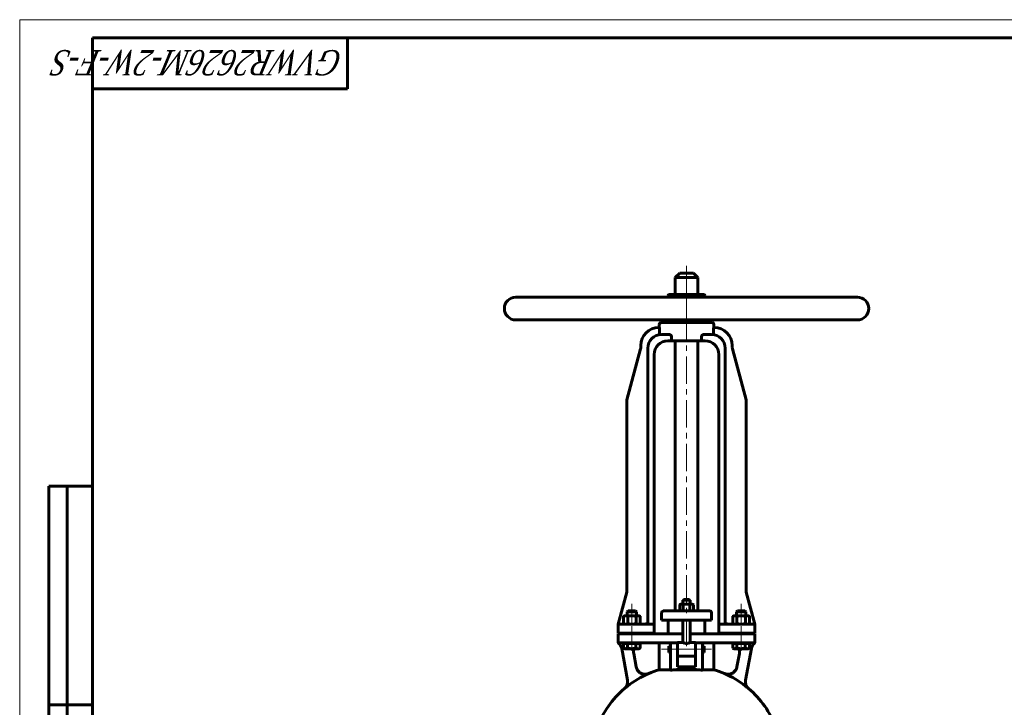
# Model space of a CAD drawing. Header units: millimetres. Extents: x 0 to 594, y 0 to 420.
# Tile 5 of 9: x 0 to 270, y 231 to 420. Entities that reach past the tile are written whole.
import ezdxf

# ---------------------------------------------------------------- set-up
doc = ezdxf.new("R2010")
doc.units = ezdxf.units.MM
for name, pattern in [('K5LT_AXLED', [12, 7.5, -1.5, 1.5, -1.5]), ('K5LT_BASIC', [0]), ('K5LT_THIN', [0])]:
    doc.linetypes.add(name, pattern=pattern)
doc.layers.add('Системный слой (1)', color=7, linetype='Continuous', true_color=0x6c6c6c)
doc.styles.add('KTEXTSTYLE', font='txt', dxfattribs={"width": 0.96, "height": 5})

# ---------------------------------------------------------------- blocks, each defined once
blk = doc.blocks.new('U0')
at = {"layer": 'Системный слой (1)', "color": 143, "linetype": 'K5LT_BASIC', "lineweight": 60, "true_color": 0x33acca}
for p, q in [((194.12, 254.11), (191.87, 254.11)), ((199.25, 254.11), (194.12, 254.11))]:
    blk.add_line(p, q, dxfattribs=at)
blk = doc.blocks.new('U2')
at = {"layer": 'Системный слой (1)', "color": 143, "linetype": 'K5LT_BASIC', "lineweight": 60, "true_color": 0x33acca}
for p, q in [((182, 251.48), (176.75, 251.48)), ((189.25, 251.48), (184, 251.48))]:
    blk.add_line(p, q, dxfattribs=at)
blk = doc.blocks.new('U3')
at = {"layer": 'Системный слой (1)', "color": 143, "linetype": 'K5LT_BASIC', "lineweight": 60, "true_color": 0x33acca}
for p, q in [((178.12, 247.23), (178.12, 248.11)), ((178.12, 246.36), (178.12, 247.23))]:
    blk.add_line(p, q, dxfattribs=at)
blk = doc.blocks.new('U6')
at = {"layer": 'Системный слой (1)', "color": 143, "linetype": 'K5LT_BASIC', "lineweight": 60, "true_color": 0x33acca}
for start, end in [(70.0499, 90), (349.6441, 21.0996)]:
    blk.add_arc((195.03, 246.48), 2.5, start, end, dxfattribs=at)
blk = doc.blocks.new('U7')
at = {"layer": 'Системный слой (1)', "color": 143, "linetype": 'K5LT_BASIC', "lineweight": 60, "true_color": 0x33acca}
for p, q in [((187.87, 248.11), (187.87, 247.23)), ((187.87, 247.23), (187.87, 246.36))]:
    blk.add_line(p, q, dxfattribs=at)
blk = doc.blocks.new('U9')
at = {"layer": 'Системный слой (1)', "color": 143, "linetype": 'K5LT_BASIC', "lineweight": 60, "true_color": 0x33acca}
for p, q in [((182, 249.11), (180.5, 249.11)), ((185.5, 249.11), (184, 249.11))]:
    blk.add_line(p, q, dxfattribs=at)
blk = doc.blocks.new('U12')
at = {"layer": 'Системный слой (1)', "color": 143, "linetype": 'K5LT_BASIC', "lineweight": 60, "true_color": 0x33acca}
for p, q in [((183, 350.48), (181.12, 350.48)), ((184.87, 350.48), (183, 350.48))]:
    blk.add_line(p, q, dxfattribs=at)
blk = doc.blocks.new('U13')
at = {"layer": 'Системный слой (1)', "color": 143, "linetype": 'K5LT_BASIC', "lineweight": 60, "true_color": 0x33acca}
for start, end in [(106.6014, 113.2947), (66.7053, 73.3986), (130.4969, 159.0486), (20.9328, 49.5031)]:
    blk.add_arc((183, 216.47), 26.25, start, end, dxfattribs=at)
blk = doc.blocks.new('U14')
at = {"layer": 'Системный слой (1)', "color": 143, "linetype": 'K5LT_BASIC', "lineweight": 60, "true_color": 0x33acca}
for p, q in [((183, 260.92), (182.25, 260.92)), ((183.75, 260.92), (183, 260.92))]:
    blk.add_line(p, q, dxfattribs=at)
blk = doc.blocks.new('U15')
at = {"layer": 'Системный слой (1)', "color": 143, "linetype": 'K5LT_BASIC', "lineweight": 60, "true_color": 0x33acca}
for p, q in [((171.88, 254.11), (166.75, 254.11)), ((174.13, 254.11), (171.88, 254.11))]:
    blk.add_line(p, q, dxfattribs=at)
blk = doc.blocks.new('U19')
at = {"layer": 'Системный слой (1)', "color": 143, "linetype": 'K5LT_BASIC', "lineweight": 60, "true_color": 0x33acca}
for start, end in [(90, 109.9501), (158.9004, 190.3559)]:
    blk.add_arc((170.97, 246.48), 2.5, start, end, dxfattribs=at)
blk = doc.blocks.new('U20')
at = {"layer": 'Системный слой (1)', "color": 143, "linetype": 'K5LT_BASIC', "lineweight": 60, "true_color": 0x33acca}
for p, q in [((193.87, 254.18), (193.76, 254.26)), ((193.99, 254.13), (193.87, 254.18)), ((194.12, 254.11), (193.99, 254.13))]:
    blk.add_line(p, q, dxfattribs=at)
blk = doc.blocks.new('U30')
at = {"layer": 'Системный слой (1)', "color": 143, "linetype": 'K5LT_BASIC', "lineweight": 60, "true_color": 0x33acca}
for p, q in [((195.69, 247.56), (195.71, 247.55)), ((195.71, 247.55), (195.73, 247.54)), ((195.73, 247.54), (195.74, 247.53)), ((195.74, 247.53), (195.91, 247.45)), ((195.91, 247.45), (196.07, 247.4)), ((196.07, 247.4), (196.23, 247.38))]:
    blk.add_line(p, q, dxfattribs=at)
blk = doc.blocks.new('U35')
at = {"layer": 'Системный слой (1)', "color": 143, "linetype": 'K5LT_BASIC', "lineweight": 60, "true_color": 0x33acca}
for p, q in [((165.69, 247.56), (165.71, 247.55)), ((165.71, 247.55), (165.73, 247.54)), ((165.73, 247.54), (165.74, 247.53)), ((165.74, 247.53), (165.91, 247.45)), ((165.91, 247.45), (166.07, 247.4)), ((166.07, 247.4), (166.23, 247.38))]:
    blk.add_line(p, q, dxfattribs=at)
blk = doc.blocks.new('U83')
at = {"color": 7, "linetype": 'K5LT_THIN', "lineweight": 18, "true_color": 0xffffff}
for p, q in [((0, 0), (0, 420)), ((0, 420), (594, 420))]:
    blk.add_line(p, q, dxfattribs=at)
at = {"color": 143, "linetype": 'K5LT_BASIC', "lineweight": 60, "true_color": 0x33acca}
for p, q in [((20, 5), (20, 415)), ((20, 415), (589, 415)), ((90, 415), (90, 401)), ((90, 401), (20, 401)), ((8, 172), (8, 292)), ((20, 292), (8, 292)), ((13, 172), (13, 292)), ((20, 232), (8, 232))]:
    blk.add_line(p, q, dxfattribs=at)
at = {"color": 7, "insert": (88.81, 404.64), "char_height": 7, "attachment_point": 1, "rotation": 180, "style": 'KTEXTSTYLE'}
blk.add_mtext('\\fArial|b0|c204|p34;\\H5.0;\\W1.000;\\Q15;\\fGOST Type AU|b0|i0|c204|p34;\\Q15;\\W0.823;\\H7.00;GVWR2626M-2W-F-S', dxfattribs=at)

msp = doc.modelspace()

# ---------------------------------------------------------------- linework, layer by layer
at = {"layer": 'Системный слой (1)', "color": 30, "linetype": 'K5LT_AXLED', "lineweight": 18, "true_color": 0xff8000}
for p, q in [((182.9995, 352.4834), (182.9995, 341.8584)), ((182.9995, 344.6084), (182.9995, 336.8584)), ((182.9995, 339.6084), (182.9995, 246.8194)), ((167.9995, 259.7334), (167.9995, 254.4334)), ((197.9995, 259.7334), (197.9995, 254.4334)), ((167.9995, 253.6084), (167.9995, 249.4834)), ((197.9995, 253.6084), (197.9995, 249.4834)), ((167.9995, 250.9834), (167.9995, 246.8334)), ((197.9995, 250.9834), (197.9995, 246.8334)), ((180.6245, 247.2334), (176.1245, 247.2334)), ((187.4995, 247.2334), (178.4995, 247.2334)), ((189.8745, 247.2334), (185.3745, 247.2334))]:
    msp.add_line(p, q, dxfattribs=at)
at = {"layer": 'Системный слой (1)', "color": 143, "linetype": 'K5LT_BASIC', "lineweight": 60, "true_color": 0x33acca}
for p, q in [((181.1245, 350.4834), (179.8745, 349.2334)), ((179.8745, 344.6084), (179.8745, 349.2334)), ((179.8745, 349.2334), (182.9995, 349.2334)), ((182.9995, 349.2334), (186.1245, 349.2334)), ((184.8745, 350.4834), (186.1245, 349.2334)), ((186.1245, 344.6084), (186.1245, 349.2334)), ((229.8745, 343.8584), (136.1245, 343.8584)), ((177.9995, 343.8584), (177.9995, 344.3584)), ((187.7495, 344.6084), (178.2495, 344.6084)), ((187.9995, 343.8584), (187.9995, 344.3584)), ((229.8745, 337.6084), (136.1245, 337.6084)), ((175.5371, 335.5474), (175.4385, 335.5474)), ((175.4995, 335.5474), (175.4995, 336.3584)), ((175.5665, 333.8188), (175.5665, 335.2974)), ((189.9995, 336.8584), (175.9995, 336.8584)), ((177.9995, 337.1084), (177.9995, 337.6084)), ((187.9995, 337.1084), (187.9995, 337.6084)), ((190.4325, 335.2974), (190.4325, 333.8188)), ((190.5605, 335.5474), (190.4619, 335.5474)), ((190.4995, 335.5474), (190.4995, 336.3584)), ((178.1842, 333.6084), (176.1275, 333.6084)), ((178.8537, 331.8584), (178.8537, 333.1084)), ((187.1453, 333.1084), (187.1453, 331.8584)), ((189.8715, 333.6084), (187.8148, 333.6084)), ((170.3956, 329.6988), (166.6245, 315.6844)), ((170.4385, 330.5474), (170.4385, 330.0236)), ((172.3775, 254.6084), (172.3775, 329.8584)), ((177.8775, 331.8584), (178.8537, 331.8584)), ((187.1453, 331.8584), (178.8537, 331.8584)), ((179.8745, 331.8584), (179.8745, 257.7334)), ((186.1245, 331.8584), (186.1245, 257.7334)), ((187.1453, 331.8584), (188.1215, 331.8584)), ((193.6215, 254.6084), (193.6215, 329.8584)), ((195.5605, 330.0236), (195.5605, 330.5474)), ((199.3745, 315.6844), (195.6034, 329.6988)), ((174.1275, 254.1084), (174.1275, 328.1084)), ((191.8715, 254.1084), (191.8715, 328.1084)), ((166.6245, 262.9344), (166.6245, 315.6844)), ((166.6245, 315.6844), (166.8833, 315.6844)), ((199.1157, 315.6844), (199.3745, 315.6844)), ((199.3745, 262.9344), (199.3745, 315.6844)), ((166.6245, 262.9344), (164.2495, 254.1084)), ((166.6245, 262.9344), (166.8833, 262.9344)), ((199.1157, 262.9344), (199.3745, 262.9344)), ((201.7495, 254.1084), (199.3745, 262.9344)), ((181.3745, 259.6084), (181.1231, 259.4632)), ((181.1231, 259.4632), (181.1231, 257.8785)), ((181.5922, 259.6084), (181.3745, 259.6084)), ((182.9995, 259.6084), (181.5922, 259.6084)), ((182.2495, 260.9209), (181.9995, 260.6709)), ((181.9995, 260.6709), (182.9995, 260.6709)), ((181.9995, 259.6084), (181.9995, 260.6709)), ((182.0613, 259.4632), (182.0613, 257.8785)), ((182.9995, 260.6709), (183.9995, 260.6709)), ((184.4068, 259.6084), (182.9995, 259.6084)), ((183.7495, 260.9209), (183.9995, 260.6709)), ((183.9377, 259.4632), (183.9377, 257.8785)), ((183.9995, 259.6084), (183.9995, 260.6709)), ((184.6245, 259.6084), (184.4068, 259.6084)), ((184.6245, 259.6084), (184.8759, 259.4632)), ((184.8759, 259.4632), (184.8759, 257.8785)), ((166.9795, 257.7334), (166.7495, 257.5033)), ((166.7495, 256.4334), (166.7495, 257.5033)), ((166.7495, 257.5033), (169.2484, 257.5033)), ((169.0195, 257.7334), (166.9795, 257.7334)), ((169.0195, 257.7334), (169.2495, 257.5033)), ((169.2484, 257.5033), (169.2495, 257.5033)), ((169.2495, 256.4334), (169.2495, 257.5033)), ((176.1245, 255.2334), (176.1245, 257.2334)), ((176.9493, 257.7334), (176.6245, 257.7334)), ((180.5082, 257.7334), (176.9493, 257.7334)), ((185.4908, 257.7334), (180.5082, 257.7334)), ((181.3745, 257.7334), (181.1231, 257.8785)), ((184.6245, 257.7334), (184.8759, 257.8785)), ((189.0497, 257.7334), (185.4908, 257.7334)), ((189.3745, 257.7334), (189.0497, 257.7334)), ((189.8745, 255.2334), (189.8745, 257.2334)), ((196.9795, 257.7334), (196.7495, 257.5033)), ((196.7495, 256.4334), (196.7495, 257.5033)), ((196.7495, 257.5033), (199.2484, 257.5033)), ((199.0195, 257.7334), (196.9795, 257.7334)), ((199.0195, 257.7334), (199.2495, 257.5033)), ((199.2484, 257.5033), (199.2495, 257.5033)), ((199.2495, 256.4334), (199.2495, 257.5033)), ((164.2495, 254.1084), (164.2495, 254.0277)), ((164.2495, 254.0277), (164.2495, 253.8584)), ((166.7495, 254.1084), (164.4995, 254.1084)), ((165.9995, 256.4334), (165.6901, 256.2548)), ((165.6901, 256.2548), (165.6901, 254.287)), ((165.9995, 254.1084), (165.6901, 254.287)), ((165.9995, 256.4334), (166.2674, 256.4334)), ((166.2674, 256.4334), (167.9995, 256.4334)), ((166.8448, 256.2548), (166.8448, 254.287)), ((167.9995, 256.4334), (169.7315, 256.4334)), ((169.1542, 256.2548), (169.1542, 254.287)), ((169.7315, 256.4334), (169.9995, 256.4334)), ((169.9995, 256.4334), (170.3089, 256.2548)), ((169.9995, 254.1084), (170.3089, 254.287)), ((170.3089, 256.2548), (170.3089, 254.287)), ((174.1275, 253.8584), (174.1275, 254.1084)), ((176.1245, 255.2334), (176.4748, 255.2334)), ((176.4748, 255.2334), (180.0337, 255.2334)), ((177.9995, 251.4834), (177.9995, 255.2334)), ((180.0337, 255.2334), (185.9653, 255.2334)), ((181.9995, 249.1084), (181.9995, 255.2334)), ((183.9995, 249.1084), (183.9995, 255.2334)), ((185.9653, 255.2334), (189.5242, 255.2334)), ((187.9995, 251.4834), (187.9995, 255.2334)), ((189.5242, 255.2334), (189.8745, 255.2334)), ((191.8715, 254.1084), (191.8715, 253.8584)), ((193.647, 254.4516), (193.6455, 254.4563)), ((195.9995, 256.4334), (195.6901, 256.2548)), ((195.6901, 256.2548), (195.6901, 254.287)), ((195.9995, 254.1084), (195.6901, 254.287)), ((195.9995, 256.4334), (196.2674, 256.4334)), ((196.2674, 256.4334), (197.9995, 256.4334)), ((196.8448, 256.2548), (196.8448, 254.287)), ((197.9995, 256.4334), (199.7315, 256.4334)), ((199.1542, 256.2548), (199.1542, 254.287)), ((201.4995, 254.1084), (199.2495, 254.1084)), ((199.7315, 256.4334), (199.9995, 256.4334)), ((199.9995, 256.4334), (200.3089, 256.2548)), ((199.9995, 254.1084), (200.3089, 254.287)), ((201.3561, 254.1084), (199.9995, 254.1084)), ((200.3089, 256.2548), (200.3089, 254.287)), ((201.7495, 254.0277), (201.7495, 254.1084)), ((201.7495, 253.8584), (201.7495, 254.0277)), ((164.2495, 251.6084), (164.2495, 253.8584)), ((164.2495, 251.6084), (166.7495, 251.6084)), ((164.2495, 251.4834), (164.2495, 249.2334)), ((166.7495, 251.4834), (164.2495, 251.4834)), ((166.7495, 251.6084), (174.1275, 251.6084)), ((166.7495, 251.4834), (166.7495, 251.6084)), ((174.0109, 251.4834), (166.7495, 251.4834)), ((169.2495, 251.4834), (169.2495, 251.6084)), ((174.2599, 251.4834), (174.0109, 251.4834)), ((174.1275, 251.6084), (174.1275, 253.8584)), ((176.7495, 251.4834), (174.2599, 251.4834)), ((191.7391, 251.4834), (189.2495, 251.4834)), ((191.9881, 251.4834), (191.7391, 251.4834)), ((191.8715, 251.6084), (191.8715, 253.8584)), ((191.8715, 251.6084), (199.2495, 251.6084)), ((199.2495, 251.4834), (191.9881, 251.4834)), ((196.7495, 251.4834), (196.7495, 251.6084)), ((199.2495, 251.6084), (201.7495, 251.6084)), ((199.2495, 251.4834), (199.2495, 251.6084)), ((201.7495, 251.4834), (199.2495, 251.4834)), ((201.7495, 251.6084), (201.7495, 253.8584)), ((201.7495, 249.2334), (201.7495, 251.4834)), ((164.2495, 249.2334), (164.2495, 248.9834)), ((164.4995, 248.9834), (166.7495, 248.9834)), ((165.6921, 248.8334), (166.2271, 248.8334)), ((165.6921, 248.8334), (165.6921, 247.562)), ((165.9995, 248.8334), (165.9995, 248.9834)), ((166.2271, 248.8334), (166.7621, 248.8334)), ((166.7495, 248.9834), (174.0109, 248.9834)), ((166.7621, 248.8334), (167.9158, 248.8334)), ((166.7621, 248.8334), (166.7621, 247.562)), ((167.9158, 248.8334), (169.0695, 248.8334)), ((169.0695, 248.8334), (169.0695, 247.562)), ((169.0695, 248.8334), (169.6882, 248.8334)), ((169.6882, 248.8334), (170.3069, 248.8334)), ((169.9995, 248.8334), (169.9995, 248.9834)), ((170.3069, 248.8334), (170.3069, 247.562)), ((174.0109, 248.9834), (176.7495, 248.9834)), ((175.4995, 241.6272), (175.4995, 248.9834)), ((176.7495, 248.9834), (178.6245, 248.9834)), ((178.6245, 248.9834), (180.4995, 248.9834)), ((178.6245, 245.7948), (178.6245, 248.9834)), ((180.4995, 249.1084), (180.4995, 245.4115)), ((185.4995, 245.4115), (185.4995, 249.1084)), ((185.4995, 248.9834), (187.3745, 248.9834)), ((187.3745, 248.9834), (187.3745, 245.7948)), ((187.3745, 248.9834), (189.2495, 248.9834)), ((189.2495, 248.9834), (191.9881, 248.9834)), ((190.4995, 241.6272), (190.4995, 248.9834)), ((191.9881, 248.9834), (199.2495, 248.9834)), ((195.6921, 248.8334), (196.2271, 248.8334)), ((195.6921, 248.8334), (195.6921, 247.562)), ((195.9995, 248.8334), (195.9995, 248.9834)), ((196.2271, 248.8334), (196.7621, 248.8334)), ((196.7621, 248.8334), (197.9158, 248.8334)), ((196.7621, 248.8334), (196.7621, 247.562)), ((197.9158, 248.8334), (199.0695, 248.8334)), ((199.0695, 248.8334), (199.0695, 247.562)), ((199.0695, 248.8334), (199.6882, 248.8334)), ((199.2495, 248.9834), (201.4995, 248.9834)), ((199.6882, 248.8334), (200.3069, 248.8334)), ((199.9995, 248.8334), (199.9995, 248.9834)), ((200.3069, 248.8334), (200.3069, 247.562)), ((201.7495, 248.9834), (201.7495, 249.2334)), ((165.2076, 247.4336), (166.7898, 238.7759)), ((165.9995, 247.3834), (165.7424, 247.5318)), ((166.2271, 247.3834), (165.9995, 247.3834)), ((167.9158, 247.3834), (166.2271, 247.3834)), ((169.6882, 247.3834), (167.9158, 247.3834)), ((169.1732, 242.415), (168.5118, 246.034)), ((169.9995, 247.3834), (169.6882, 247.3834)), ((169.9995, 247.3834), (170.2566, 247.5318)), ((178.1245, 248.1084), (178.6245, 248.1084)), ((178.1245, 246.3584), (178.6245, 246.3584)), ((187.3745, 248.1084), (187.8745, 248.1084)), ((187.3745, 246.3584), (187.8745, 246.3584)), ((195.9995, 247.3834), (195.7424, 247.5318)), ((196.2271, 247.3834), (195.9995, 247.3834)), ((197.9158, 247.3834), (196.2271, 247.3834)), ((197.4872, 246.034), (196.8258, 242.415)), ((199.6882, 247.3834), (197.9158, 247.3834)), ((199.2092, 238.7759), (200.7914, 247.4336)), ((199.9995, 247.3834), (199.6882, 247.3834)), ((199.9995, 247.3834), (200.2566, 247.5318)), ((178.6245, 241.4806), (178.6245, 245.7948)), ((180.4995, 242.3671), (180.4995, 245.4115)), ((185.4995, 245.3584), (180.4995, 245.3584)), ((185.4995, 245.4115), (185.4995, 242.3671)), ((187.3745, 245.7948), (187.3745, 241.4806)), ((178.6245, 241.6272), (175.4995, 241.6272)), ((185.9851, 241.6272), (180.0139, 241.6272)), ((185.4995, 242.3671), (180.4995, 242.3671)), ((190.4995, 241.6272), (187.3745, 241.6272))]:
    msp.add_line(p, q, dxfattribs=at)
for centre, radius, start, end in [((136.1245, 340.7334), 3.125, 90, 270), ((178.2495, 344.3584), 0.25, 90, 180), ((187.7495, 344.3584), 0.25, 0, 90), ((229.8745, 340.7334), 3.125, 270, 90), ((175.4385, 330.5474), 5, 90, 180), ((175.9995, 336.3584), 0.5, 90, 180), ((178.2495, 337.1084), 0.25, 180, 270), ((187.7495, 337.1084), 0.25, 270, 0), ((189.9995, 336.3584), 0.5, 0, 90), ((190.5605, 330.5474), 5, 0, 90), ((176.1275, 329.8584), 3.75, 90, 180), ((189.8715, 329.8584), 3.75, 0, 90), ((169.1885, 330.0236), 1.25, 344.939221, 0), ((177.8775, 328.1084), 3.75, 90, 180), ((188.1215, 328.1084), 3.75, 0, 90), ((196.8105, 330.0236), 1.25, 180, 195.060779), ((176.6245, 257.2334), 0.5, 90, 180), ((189.3745, 257.2334), 0.5, 0, 90), ((164.4995, 253.8584), 0.25, 90, 180), ((164.4995, 253.8584), 0.25, 90, 154.414318), ((171.8775, 254.6084), 0.5, 270, 0), ((171.8775, 254.6084), 0.5, 270, 0), ((194.1215, 254.6084), 0.5, 180, 270), ((194.1215, 254.6084), 0.5, 180, 270), ((201.4995, 253.8584), 0.25, 0, 90), ((201.4995, 253.8584), 0.25, 8.494944, 90), ((164.4995, 249.2334), 0.25, 180, 270), ((162.7484, 246.9842), 2.5, 10.355904, 53.097575), ((203.2506, 246.9842), 2.5, 126.902425, 169.644096), ((201.4995, 249.2334), 0.25, 270, 0), ((182.9995, 216.4715), 26.2354, 113.302059, 128.148321), ((171.63, 242.8779), 2.5, 190.355904, 293.29474), ((182.9995, 216.4715), 26.2354, 51.851679, 66.697941), ((194.369, 242.8779), 2.5, 246.70526, 349.644096), ((164.3291, 238.3342), 2.5, 310.496857, 10.355904), ((201.6699, 238.3342), 2.5, 169.644096, 229.503143)]:
    msp.add_arc(centre, radius, start, end, dxfattribs=at)
for centre, major_axis, ratio, start_param, end_param in [((171.8775, 254.6084), (0, 0.5), 0.5, 3.14159265, 4.71238898), ((194.1215, 254.6084), (0, -0.5), 0.5, 4.71238898, 6.28318531), ((182.9995, 230.2504), (-20.2017, 0), 0.56941548, -1.42246435, -1.35250114), ((182.9995, 236.8615), (-7.5, 0), 0.69267753, 4.30296803, 5.12180993), ((182.9995, 230.2504), (-20.2017, 0), 0.56941548, 4.4940938, 4.564057)]:
    msp.add_ellipse(centre, major_axis=major_axis, ratio=ratio, start_param=start_param, end_param=end_param, dxfattribs=at)
for points, knots in [([(175.5371, 335.5474), (175.5403, 335.5474), (175.5438, 335.5411), (175.5508, 335.5155), (175.5542, 335.4962), (175.5598, 335.4518), (175.5623, 335.4237), (175.5656, 335.3622), (175.5665, 335.3288), (175.5665, 335.2974)], [-0.15117616, -0.15117616, -0.15117616, -0.15117616, -0.113254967, -0.113254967, -0.075333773, -0.075333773, -0.037666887, -0.037666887, 0, 0, 0, 0]), ([(190.4325, 335.2974), (190.4325, 335.3288), (190.4334, 335.3622), (190.4367, 335.4237), (190.4392, 335.4518), (190.4448, 335.4962), (190.4482, 335.5155), (190.4552, 335.5411), (190.4587, 335.5474), (190.4619, 335.5474)], [0, 0, 0, 0, 0.037666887, 0.037666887, 0.075333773, 0.075333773, 0.113254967, 0.113254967, 0.15117616, 0.15117616, 0.15117616, 0.15117616]), ([(175.5665, 333.8188), (175.5665, 333.8182), (175.5665, 333.8175), (175.5665, 333.784), (175.5674, 333.7516), (175.5708, 333.6918), (175.5733, 333.6649), (175.5798, 333.62), (175.5838, 333.6023), (175.5928, 333.578), (175.5979, 333.5718), (175.6036, 333.5716), (175.604, 333.5717), (175.6044, 333.5717)], [0.160176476, 0.160176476, 0.160176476, 0.160176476, 0.160985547, 0.160985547, 0.200349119, 0.200349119, 0.238946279, 0.238946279, 0.277153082, 0.277153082, 0.315763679, 0.315763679, 0.318551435, 0.318551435, 0.318551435, 0.318551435]), ([(178.1842, 333.6084), (178.2572, 333.6084), (178.3378, 333.5967), (178.4962, 333.5473), (178.574, 333.5098), (178.694, 333.4241), (178.7478, 333.3741), (178.8078, 333.2839), (178.8243, 333.2514), (178.8473, 333.1824), (178.8537, 333.146), (178.8537, 333.1084)], [-0.409194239, -0.409194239, -0.409194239, -0.409194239, -0.294928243, -0.294928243, -0.180662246, -0.180662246, -0.090331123, -0.090331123, -0.045165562, -0.045165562, 0, 0, 0, 0]), ([(187.1453, 333.1084), (187.1453, 333.146), (187.1517, 333.1824), (187.1747, 333.2514), (187.1912, 333.2839), (187.2512, 333.3741), (187.305, 333.4241), (187.425, 333.5098), (187.5028, 333.5473), (187.6612, 333.5967), (187.7418, 333.6084), (187.8148, 333.6084)], [0, 0, 0, 0, 0.045165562, 0.045165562, 0.090331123, 0.090331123, 0.180662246, 0.180662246, 0.294928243, 0.294928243, 0.409194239, 0.409194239, 0.409194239, 0.409194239]), ([(190.3946, 333.5717), (190.3998, 333.571), (190.4047, 333.5759), (190.4139, 333.5974), (190.418, 333.614), (190.4248, 333.657), (190.4274, 333.6827), (190.4312, 333.7405), (190.4322, 333.772), (190.4325, 333.8091), (190.4325, 333.814), (190.4325, 333.8188)], [0.319142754, 0.319142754, 0.319142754, 0.319142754, 0.356352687, 0.356352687, 0.39481362, 0.39481362, 0.432993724, 0.432993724, 0.471681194, 0.471681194, 0.477558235, 0.477558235, 0.477558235, 0.477558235]), ([(171.8775, 254.1084), (171.8835, 254.1085), (171.8896, 254.1085), (171.9063, 254.1091), (171.9169, 254.1099), (171.949, 254.1132), (171.9705, 254.1169), (172.0169, 254.1281), (172.0417, 254.1361), (172.0888, 254.1555), (172.1112, 254.1666), (172.1531, 254.1915), (172.1727, 254.2051), (172.201, 254.2277), (172.2104, 254.2358), (172.2218, 254.2464), (172.2241, 254.2486), (172.2285, 254.2529), (172.2305, 254.2549), (172.2366, 254.2609), (172.2406, 254.265), (172.2463, 254.2712), (172.2481, 254.2732), (172.25, 254.2752)], [0.00011175, 0.00011175, 0.00011175, 0.00011175, 0.82910403, 0.82910403, 2.28003609, 2.28003609, 5.18190021, 5.18190021, 8.55246563, 8.55246563, 11.69570739, 11.69570739, 14.63889179, 14.63889179, 16.14988353, 16.14988353, 16.54384486, 16.54384486, 16.89142093, 16.89142093, 17.58657306, 17.58657306, 17.91650349, 17.91650349, 17.91650349, 17.91650349]), ([(171.8775, 254.1084), (171.8837, 254.1085), (171.8899, 254.1085), (171.9069, 254.1092), (171.9179, 254.11), (171.9508, 254.1135), (171.9728, 254.1173), (172.0196, 254.1289), (172.0443, 254.137), (172.0913, 254.1567), (172.1136, 254.168), (172.1554, 254.1931), (172.175, 254.2067), (172.2025, 254.229), (172.2112, 254.2366), (172.2221, 254.2467), (172.2244, 254.2489), (172.2288, 254.2531), (172.2308, 254.2551), (172.2352, 254.2595), (172.2375, 254.2618), (172.2398, 254.2642)], [0.00011161, 0.00011161, 0.00011161, 0.00011161, 0.82958148, 0.82958148, 2.28134907, 2.28134907, 5.18488426, 5.18488426, 8.47041026, 8.47041026, 11.53680007, 11.53680007, 14.41080133, 14.41080133, 15.79131441, 15.79131441, 16.17604243, 16.17604243, 16.51546962, 16.51546962, 16.91060594, 16.91060594, 16.91060594, 16.91060594]), ([(172.3164, 254.3695), (172.3184, 254.3731), (172.3202, 254.3766), (172.3255, 254.387), (172.3288, 254.3938), (172.3351, 254.4077), (172.3382, 254.4147), (172.3423, 254.425), (172.3436, 254.4283), (172.3455, 254.4334), (172.3462, 254.4352), (172.3476, 254.4391), (172.3484, 254.4412), (172.3501, 254.4462), (172.3511, 254.4491), (172.3521, 254.452)], [0.64066221, 0.64066221, 0.64066221, 0.64066221, 1.92198664, 1.92198664, 4.32198664, 4.32198664, 6.72198664, 6.72198664, 7.82617045, 7.82617045, 8.4271413, 8.4271413, 9.11394226, 9.11394226, 10.08283367, 10.08283367, 10.08283367, 10.08283367]), ([(172.3204, 254.377), (172.3224, 254.3808), (172.3243, 254.3846), (172.3294, 254.3951), (172.3326, 254.4018), (172.3385, 254.4155), (172.3413, 254.4225), (172.3449, 254.4317), (172.3458, 254.434), (172.3472, 254.438), (172.3479, 254.4399), (172.3498, 254.4453), (172.3511, 254.4489), (172.3527, 254.4538), (172.3531, 254.4551), (172.3535, 254.4563)], [0.69005348, 0.69005348, 0.69005348, 0.69005348, 2.07016044, 2.07016044, 4.47016044, 4.47016044, 6.87016044, 6.87016044, 7.64428524, 7.64428524, 8.25822803, 8.25822803, 9.4861136, 9.4861136, 9.90289695, 9.90289695, 9.90289695, 9.90289695]), ([(193.6824, 254.3698), (193.6805, 254.3733), (193.6786, 254.3769), (193.6734, 254.3871), (193.6701, 254.3939), (193.6639, 254.4076), (193.6609, 254.4146), (193.6567, 254.425), (193.6554, 254.4283), (193.6535, 254.4334), (193.6528, 254.4352), (193.6514, 254.4391), (193.6506, 254.4412), (193.6489, 254.446), (193.648, 254.4488), (193.647, 254.4516)], [0.63907251, 0.63907251, 0.63907251, 0.63907251, 1.91721752, 1.91721752, 4.31721752, 4.31721752, 6.71721752, 6.71721752, 7.8430335, 7.8430335, 8.44875551, 8.44875551, 9.14098621, 9.14098621, 10.07042494, 10.07042494, 10.07042494, 10.07042494]), ([(194.1215, 254.1084), (194.1155, 254.1085), (194.1094, 254.1085), (194.0927, 254.1091), (194.082, 254.1099), (194.0499, 254.1132), (194.0283, 254.1169), (193.982, 254.1281), (193.9572, 254.1361), (193.9101, 254.1555), (193.8877, 254.1667), (193.8458, 254.1916), (193.8262, 254.2052), (193.7979, 254.2278), (193.7886, 254.2358), (193.7772, 254.2464), (193.7748, 254.2486), (193.7705, 254.2529), (193.7684, 254.2549), (193.7624, 254.2609), (193.7584, 254.265), (193.7527, 254.2711), (193.7509, 254.2731), (193.7492, 254.275)], [0.00011203, 0.00011203, 0.00011203, 0.00011203, 0.83069502, 0.83069502, 2.2844113, 2.2844113, 5.19184387, 5.19184387, 8.56411796, 8.56411796, 11.70893483, 11.70893483, 14.65355678, 14.65355678, 16.16021988, 16.16021988, 16.55442326, 16.55442326, 16.90221285, 16.90221285, 17.59779203, 17.59779203, 17.91811654, 17.91811654, 17.91811654, 17.91811654]), ([(183.9995, 249.1084), (183.9995, 249.1084), (183.9733, 249.094), (183.8704, 249.0423), (183.7938, 249.0054), (183.6191, 248.9343), (183.5085, 248.8949), (183.2632, 248.8368), (183.1283, 248.8195), (182.8707, 248.8195), (182.7358, 248.8368), (182.4905, 248.8949), (182.3799, 248.9343), (182.2052, 249.0054), (182.1286, 249.0423), (182.0257, 249.094), (181.9995, 249.1084), (181.9995, 249.1084)], [0.6169941, 0.6169941, 0.6169941, 0.6169941, 0.77100182, 0.77100182, 0.92497515, 0.92497515, 1.07951607, 1.07951607, 1.23405698, 1.23405698, 1.3885979, 1.3885979, 1.54313882, 1.54313882, 1.69711215, 1.69711215, 1.85110611, 1.85110611, 1.85110611, 1.85110611]), ([(169.1732, 242.415), (169.2009, 242.2632), (169.2915, 241.9369), (169.4488, 241.6371), (169.6163, 241.3778), (169.7205, 241.2445), (169.9547, 241.0027), (170.0847, 240.8944), (170.3386, 240.7189), (170.4858, 240.6356), (170.7946, 240.5019), (170.9561, 240.4516), (171.2577, 240.3866), (171.4256, 240.3661), (171.7619, 240.3608), (171.9304, 240.3761), (172.2338, 240.4315), (172.3968, 240.4768), (172.576, 240.5478), (172.5988, 240.5572), (172.6213, 240.5669)], [1.48129853, 1.48129853, 1.48129853, 1.48129853, 1.66654199, 1.85178546, 1.85178546, 2.0369886, 2.0369886, 2.22219175, 2.22219175, 2.40733455, 2.40733455, 2.59247735, 2.59247735, 2.77756477, 2.77756477, 2.9626522, 2.9626522, 3.14773962, 3.14773962, 3.17482176, 3.17482176, 3.17482176, 3.17482176]), ([(193.3777, 240.5669), (193.4002, 240.5572), (193.423, 240.5478), (193.6022, 240.4768), (193.7652, 240.4315), (194.0686, 240.3761), (194.2371, 240.3608), (194.5734, 240.3661), (194.7413, 240.3866), (195.0429, 240.4516), (195.2044, 240.5019), (195.5132, 240.6356), (195.6604, 240.7189), (195.9143, 240.8944), (196.0443, 241.0027), (196.2785, 241.2445), (196.3827, 241.3778), (196.5502, 241.6371), (196.7075, 241.9369), (196.7981, 242.2632), (196.8258, 242.415)], [2.75048263, 2.75048263, 2.75048263, 2.75048263, 2.77756477, 2.77756477, 2.9626522, 2.9626522, 3.14773962, 3.14773962, 3.33282705, 3.33282705, 3.51796985, 3.51796985, 3.70311265, 3.70311265, 3.88831579, 3.88831579, 4.07351894, 4.07351894, 4.2587624, 4.44400587, 4.44400587, 4.44400587, 4.44400587]), ([(166.7939, 237.1034), (166.6758, 237.0106), (166.553, 236.9135), (166.2759, 236.6912), (166.1146, 236.5593), (165.9558, 236.4258), (165.955, 236.4251), (165.9542, 236.4244)], [0, 0, 0, 0, 0.180177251, 0.180177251, 0.435723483, 0.435723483, 0.43706637, 0.43706637, 0.43706637, 0.43706637]), ([(200.0448, 236.4244), (200.044, 236.4251), (200.0432, 236.4258), (199.8937, 236.5515), (199.7423, 236.6755), (199.4661, 236.8976), (199.3327, 237.0032), (199.2051, 237.1034)], [-0.001370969, -0.001370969, -0.001370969, -0.001370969, 0, 0, 0.245567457, 0.245567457, 0.443938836, 0.443938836, 0.443938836, 0.443938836])]:
    msp.add_open_spline(points, degree=3, knots=knots, dxfattribs=at)
for points, weights in [([(181.1231, 259.4632), (181.3745, 259.6084), (181.5922, 259.6084)], [1, 1.0379548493, 1]), ([(181.5922, 259.6084), (181.8099, 259.6084), (182.0613, 259.4632)], [1, 1.0379548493, 1]), ([(182.0613, 259.4632), (182.5641, 259.6084), (182.9995, 259.6084)], [1, 1.0379548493, 1]), ([(182.9995, 259.6084), (183.4349, 259.6084), (183.9377, 259.4632)], [1, 1.0379548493, 1]), ([(183.9377, 259.4632), (184.1891, 259.6084), (184.4068, 259.6084)], [1, 1.0379548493, 1]), ([(184.4068, 259.6084), (184.6245, 259.6084), (184.8759, 259.4632)], [1, 1.0379548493, 1]), ([(181.5922, 257.7334), (181.3745, 257.7334), (181.1231, 257.8785)], [1, 1.0379548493, 1]), ([(182.0613, 257.8785), (181.8099, 257.7334), (181.5922, 257.7334)], [1, 1.0379548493, 1]), ([(182.9995, 257.7334), (182.5641, 257.7334), (182.0613, 257.8785)], [1, 1.0379548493, 1]), ([(183.9377, 257.8785), (183.4349, 257.7334), (182.9995, 257.7334)], [1, 1.0379548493, 1]), ([(184.4068, 257.7334), (184.1891, 257.7334), (183.9377, 257.8785)], [1, 1.0379548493, 1]), ([(184.8759, 257.8785), (184.6245, 257.7334), (184.4068, 257.7334)], [1, 1.0379548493, 1]), ([(166.2674, 256.4334), (165.9995, 256.4334), (165.6901, 256.2548)], [1, 1.0379548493, 1]), ([(165.6901, 254.287), (165.9995, 254.1084), (166.2674, 254.1084)], [1, 1.0379548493, 1]), ([(166.8448, 256.2548), (166.5354, 256.4334), (166.2674, 256.4334)], [1, 1.0379548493, 1]), ([(166.2674, 254.1084), (166.5354, 254.1084), (166.8448, 254.287)], [1, 1.0379548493, 1]), ([(167.9995, 256.4334), (167.4636, 256.4334), (166.8448, 256.2548)], [1, 1.0379548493, 1]), ([(166.8448, 254.287), (167.4636, 254.1084), (167.9995, 254.1084)], [1, 1.0379548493, 1]), ([(169.1542, 256.2548), (168.5354, 256.4334), (167.9995, 256.4334)], [1, 1.0379548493, 1]), ([(167.9995, 254.1084), (168.5354, 254.1084), (169.1542, 254.287)], [1, 1.0379548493, 1]), ([(169.7315, 256.4334), (169.4636, 256.4334), (169.1542, 256.2548)], [1, 1.0379548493, 1]), ([(169.1542, 254.287), (169.4636, 254.1084), (169.7315, 254.1084)], [1, 1.0379548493, 1]), ([(170.3089, 256.2548), (169.9995, 256.4334), (169.7315, 256.4334)], [1, 1.0379548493, 1]), ([(169.7315, 254.1084), (169.9995, 254.1084), (170.3089, 254.287)], [1, 1.0379548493, 1]), ([(196.2674, 256.4334), (195.9995, 256.4334), (195.6901, 256.2548)], [1, 1.0379548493, 1]), ([(195.6901, 254.287), (195.9995, 254.1084), (196.2674, 254.1084)], [1, 1.0379548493, 1]), ([(196.8448, 256.2548), (196.5354, 256.4334), (196.2674, 256.4334)], [1, 1.0379548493, 1]), ([(196.2674, 254.1084), (196.5354, 254.1084), (196.8448, 254.287)], [1, 1.0379548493, 1]), ([(197.9995, 256.4334), (197.4636, 256.4334), (196.8448, 256.2548)], [1, 1.0379548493, 1]), ([(196.8448, 254.287), (197.4636, 254.1084), (197.9995, 254.1084)], [1, 1.0379548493, 1]), ([(199.1542, 256.2548), (198.5354, 256.4334), (197.9995, 256.4334)], [1, 1.0379548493, 1]), ([(197.9995, 254.1084), (198.5354, 254.1084), (199.1542, 254.287)], [1, 1.0379548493, 1]), ([(199.7315, 256.4334), (199.4636, 256.4334), (199.1542, 256.2548)], [1, 1.0379548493, 1]), ([(199.1542, 254.287), (199.4636, 254.1084), (199.7315, 254.1084)], [1, 1.0379548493, 1]), ([(200.3089, 256.2548), (199.9995, 256.4334), (199.7315, 256.4334)], [1, 1.0379548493, 1]), ([(199.7315, 254.1084), (199.9995, 254.1084), (200.3089, 254.287)], [1, 1.0379548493, 1]), ([(166.2271, 247.3834), (166.4754, 247.3834), (166.7621, 247.562)], [1, 1.0379548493, 1]), ([(166.7621, 247.562), (167.3804, 247.3834), (167.9158, 247.3834)], [1, 1.0379548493, 1]), ([(167.9158, 247.3834), (168.4512, 247.3834), (169.0695, 247.562)], [1, 1.0379548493, 1]), ([(169.0695, 247.562), (169.4011, 247.3834), (169.6882, 247.3834)], [1, 1.0379548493, 1]), ([(169.6882, 247.3834), (169.9753, 247.3834), (170.3069, 247.562)], [1, 1.0379548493, 1]), ([(170.3069, 247.562), (170.2813, 247.5461), (170.2564, 247.5317)], [1, 1.0032676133, 1.00597259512]), ([(196.2271, 247.3834), (196.4754, 247.3834), (196.7621, 247.562)], [1, 1.0379548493, 1]), ([(196.7621, 247.562), (197.3804, 247.3834), (197.9158, 247.3834)], [1, 1.0379548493, 1]), ([(197.9158, 247.3834), (198.4512, 247.3834), (199.0695, 247.562)], [1, 1.0379548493, 1]), ([(199.0695, 247.562), (199.4011, 247.3834), (199.6882, 247.3834)], [1, 1.0379548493, 1]), ([(199.6882, 247.3834), (199.9753, 247.3834), (200.3069, 247.562)], [1, 1.0379548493, 1]), ([(200.3069, 247.562), (200.2813, 247.5461), (200.2564, 247.5317)], [1, 1.0032676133, 1.00597259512])]:
    msp.add_rational_spline(points, weights, degree=2, dxfattribs=at)

# ---------------------------------------------------------------- block references
msp.add_blockref('U83', (0, 0))
at = {"layer": 'Системный слой (1)'}
for name in ['U12', 'U14', 'U15', 'U0', 'U20', 'U2', 'U19', 'U9', 'U6', 'U35', 'U3', 'U7', 'U30', 'U13']:
    msp.add_blockref(name, (0, 0), dxfattribs=at)

doc.saveas('drawing.dxf')
